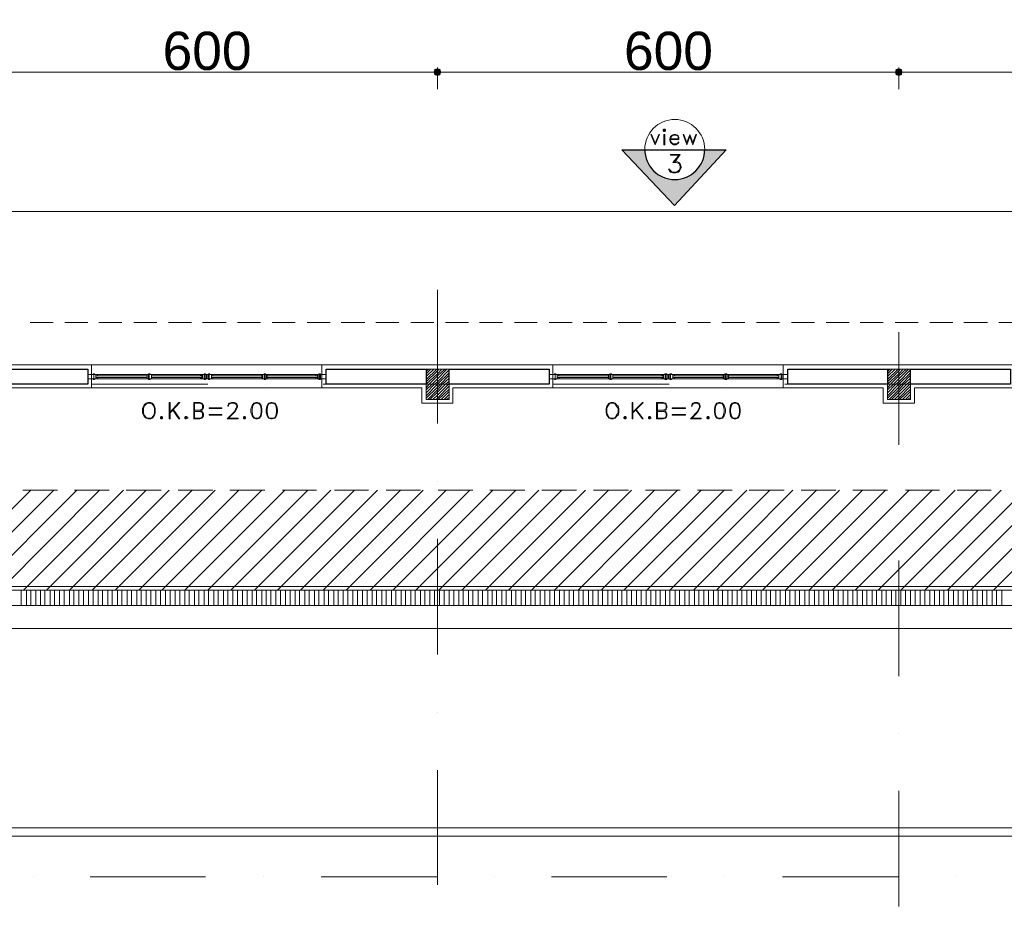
# Model space of a CAD drawing. Header units: metres. Extents: x -35.1 to 33.7, y -25.5 to 18.2.
# Tile 23 of 36: x -5.2 to 7.6, y 4.6 to 16.3. Entities that reach past the tile are written whole.
import ezdxf

# ---------------------------------------------------------------- set-up
doc = ezdxf.new("R2010")
doc.units = ezdxf.units.M
doc.header["$MEASUREMENT"] = 0
for name, color, linetype in [('PDF_ax', 7, 'Continuous'), ('PDF_column', 7, 'Continuous'), ('PDF_dim', 7, 'Continuous'), ('PDF_furn', 7, 'Continuous'), ('PDF_hatch-plan', 7, 'Continuous'), ('PDF_khatchin', 7, 'Continuous'), ('PDF_Layer5', 7, 'Continuous'), ('PDF_line-estakhr', 7, 'Continuous'), ('PDF_SECTION', 7, 'Continuous'), ('PDF_Text', 7, 'Continuous'), ('PDF_textt', 7, 'Continuous'), ('PDF_W', 7, 'Continuous'), ('PDF_wall', 7, 'Continuous'), ('PDF_WIN', 7, 'Continuous')]:
    doc.layers.add(name, color=color, linetype=linetype)
doc.styles.add('PDF Arial', font='arial.ttf')

msp = doc.modelspace()

# ---------------------------------------------------------------- hatches: boundary and pattern name
at = {"layer": 'PDF_SECTION', "transparency": 33554559}
msp.add_hatch(color=256, dxfattribs=at).paths.add_polyline_path([(3.889, 14.511), (4.004, 14.627), (3.725, 14.627), (3.706, 14.511), (3.648, 14.396), (3.561, 14.309), (3.446, 14.251), (3.33, 14.232), (3.205, 14.251), (3.099, 14.309), (3.012, 14.396), (2.955, 14.511), (2.935, 14.627), (2.646, 14.627), (2.762, 14.511), (2.868, 14.396), (2.955, 14.309), (3.003, 14.251), (3.022, 14.232), (3.33, 13.905), (3.638, 14.232), (3.658, 14.251), (3.706, 14.309), (3.793, 14.396)])
at = {"layer": 'PDF_W', "transparency": 33554559}
for points in [[(0.287, 15.6), (0.296, 15.638), (0.287, 15.677), (0.248, 15.686), (0.21, 15.677), (0.2, 15.638), (0.21, 15.6), (0.248, 15.59)], [(6.287, 15.6), (6.297, 15.638), (6.287, 15.677), (6.248, 15.686), (6.21, 15.677), (6.2, 15.638), (6.21, 15.6), (6.248, 15.59)]]:
    msp.add_hatch(color=256, dxfattribs=at).paths.add_polyline_path(points)

# ---------------------------------------------------------------- linework, layer by layer
at = {"layer": 'PDF_ax', "lineweight": 9}
for points in [[(0.248, 12.807), (0.248, 11.073)], [(6.248, 12.258), (6.248, 10.794)], [(-4.982, 11.584), (-4.982, 11.584)], [(-4.24, 11.584), (-2.737, 11.584)], [(-1.986, 11.584), (-1.986, 11.584)], [(-1.235, 11.584), (0.267, 11.584)], [(1.009, 11.584), (1.009, 11.584)], [(1.76, 11.584), (3.263, 11.584)], [(4.014, 11.584), (4.014, 11.584)], [(4.765, 11.584), (6.268, 11.584)], [(7.009, 11.584), (7.009, 11.584)], [(0.248, 10.322), (0.248, 10.322)], [(6.248, 10.043), (6.248, 10.043)], [(0.248, 9.571), (0.248, 8.068)], [(6.248, 9.291), (6.248, 7.789)], [(0.248, 7.317), (0.248, 7.317)], [(6.248, 7.047), (6.248, 7.047)], [(0.248, 6.566), (0.248, 5.073)], [(6.248, 6.296), (6.248, 4.794)], [(-5.01, 5.179), (-5.01, 5.179)], [(-4.269, 5.179), (-2.766, 5.179)], [(-2.015, 5.179), (-2.015, 5.179)], [(-1.264, 5.179), (0.239, 5.179)], [(0.99, 5.179), (0.99, 5.179)], [(1.731, 5.179), (3.234, 5.179)], [(3.985, 5.179), (3.985, 5.179)], [(4.736, 5.179), (6.239, 5.179)], [(6.99, 5.179), (6.99, 5.179)]]:
    msp.add_lwpolyline(points, dxfattribs=at)
at = {"layer": 'PDF_column', "lineweight": 18}
for points in [[(0.248, 11.834), (0.248, 11.333)], [(6.248, 11.834), (6.248, 11.333)], [(0.104, 11.747), (0.133, 11.776)], [(0.104, 11.718), (0.162, 11.776)], [(0.104, 11.68), (0.2, 11.776)], [(0.104, 11.641), (0.239, 11.776)], [(0.104, 11.612), (0.248, 11.757), (0.267, 11.776)], [(0.104, 11.574), (0.104, 11.584), (0.248, 11.718), (0.306, 11.776)], [(0.104, 11.535), (0.142, 11.584), (0.248, 11.69), (0.345, 11.776)], [(0.104, 11.507), (0.181, 11.584), (0.248, 11.651), (0.373, 11.776)], [(0.104, 11.468), (0.21, 11.584), (0.248, 11.612), (0.402, 11.767)], [(0.104, 11.429), (0.248, 11.584), (0.402, 11.728)], [(0.104, 11.401), (0.248, 11.545), (0.287, 11.584), (0.402, 11.699)], [(0.123, 11.381), (0.248, 11.507), (0.316, 11.584), (0.402, 11.661)], [(6.104, 11.747), (6.133, 11.776)], [(6.104, 11.718), (6.162, 11.776)], [(6.104, 11.68), (6.2, 11.776)], [(6.104, 11.641), (6.239, 11.776)], [(6.104, 11.612), (6.248, 11.757), (6.268, 11.776)], [(6.104, 11.574), (6.104, 11.584), (6.248, 11.718), (6.306, 11.776)], [(6.104, 11.535), (6.143, 11.584), (6.248, 11.69), (6.345, 11.776)], [(6.104, 11.507), (6.181, 11.584), (6.248, 11.651), (6.374, 11.776)], [(6.104, 11.468), (6.21, 11.584), (6.248, 11.612), (6.403, 11.767)], [(6.104, 11.429), (6.248, 11.584), (6.403, 11.728)], [(6.104, 11.401), (6.248, 11.545), (6.287, 11.584), (6.403, 11.699)], [(6.123, 11.381), (6.248, 11.507), (6.316, 11.584), (6.403, 11.661)], [(0.45, 11.584), (0.046, 11.584)], [(0.152, 11.381), (0.248, 11.478), (0.354, 11.584), (0.402, 11.622)], [(0.19, 11.381), (0.248, 11.439), (0.393, 11.584), (0.402, 11.593)], [(0.229, 11.381), (0.248, 11.401), (0.402, 11.555)], [(0.248, 11.584), (0.248, 11.584)], [(6.451, 11.584), (6.046, 11.584)], [(6.152, 11.381), (6.248, 11.478), (6.354, 11.584), (6.403, 11.622)], [(6.191, 11.381), (6.248, 11.439), (6.393, 11.584), (6.403, 11.593)], [(6.229, 11.381), (6.248, 11.401), (6.403, 11.555)], [(6.248, 11.584), (6.248, 11.584)], [(0.258, 11.381), (0.402, 11.516)], [(0.296, 11.381), (0.402, 11.487)], [(0.335, 11.381), (0.402, 11.449)], [(0.364, 11.381), (0.402, 11.41)], [(6.258, 11.381), (6.403, 11.516)], [(6.297, 11.381), (6.403, 11.487)], [(6.335, 11.381), (6.403, 11.449)], [(6.364, 11.381), (6.403, 11.41)]]:
    msp.add_lwpolyline(points, dxfattribs=at)
for points in [[(0.104, 11.381), (0.402, 11.381), (0.402, 11.776), (0.104, 11.776)], [(6.104, 11.381), (6.403, 11.381), (6.403, 11.776), (6.104, 11.776)]]:
    msp.add_lwpolyline(points, close=True, dxfattribs=at)
at = {"layer": 'PDF_dim', "lineweight": 20}
for points in [[(0.152, 15.638), (-5.646, 15.638)], [(6.152, 15.638), (0.354, 15.638)], [(12.152, 15.638), (6.354, 15.638)]]:
    msp.add_lwpolyline(points, dxfattribs=at)
for points in [[(0.248, 15.696), (0.248, 15.417)], [(6.248, 15.696), (6.248, 15.417)]]:
    msp.add_lwpolyline(points, close=True, dxfattribs=at)
at = {"layer": 'PDF_furn', "lineweight": 9}
msp.add_lwpolyline([(-22.096, 12.421), (-22.096, 13.828), (28.747, 13.828), (28.747, -9.971), (20.849, -9.971), (20.849, -20.97), (-22.096, -20.97), (-22.096, -7.881)], dxfattribs=at)
at = {"layer": 'PDF_hatch-plan', "lineweight": 18}
for points in [[(-6.34, 8.906), (-5.039, 10.206)], [(-6.041, 8.704), (-6.041, 8.906), (-4.741, 10.206)], [(-5.742, 8.906), (-4.442, 10.206)], [(-5.444, 8.906), (-4.144, 10.206)], [(-5.136, 8.906), (-3.835, 10.206)], [(-4.837, 8.906), (-3.537, 10.206)], [(-4.538, 8.704), (-4.538, 8.906), (-3.238, 10.206)], [(-4.24, 8.906), (-2.94, 10.206)], [(-3.941, 8.906), (-2.641, 10.206)], [(-3.633, 8.906), (-2.333, 10.206)], [(-3.335, 8.906), (-2.034, 10.206)], [(-3.036, 8.704), (-3.036, 8.906), (-1.736, 10.206)], [(-2.737, 8.906), (-1.437, 10.206)], [(-2.439, 8.906), (-1.139, 10.206)], [(-2.131, 8.906), (-0.83, 10.206)], [(-1.832, 8.906), (-0.532, 10.206)], [(-1.534, 8.906), (-0.233, 10.206)], [(-1.235, 8.906), (0.065, 10.206)], [(-0.936, 8.906), (0.364, 10.206)], [(-0.628, 8.906), (0.672, 10.206)], [(-0.33, 8.906), (0.971, 10.206)], [(-0.031, 8.906), (1.269, 10.206)], [(0.267, 8.906), (1.568, 10.206)], [(0.566, 8.906), (1.866, 10.206)], [(0.874, 8.906), (2.174, 10.206)], [(1.173, 8.906), (2.473, 10.206)], [(1.471, 8.906), (2.772, 10.206)], [(1.77, 8.704), (1.77, 8.906), (3.07, 10.206)], [(2.078, 8.906), (3.369, 10.206)], [(2.377, 8.906), (3.677, 10.206)], [(2.675, 8.906), (3.976, 10.206)], [(2.974, 8.906), (4.274, 10.206)], [(3.272, 8.704), (3.272, 8.906), (4.573, 10.206)], [(3.581, 8.906), (4.871, 10.206)], [(3.879, 8.906), (5.179, 10.206)], [(4.178, 8.906), (5.478, 10.206)], [(4.476, 8.906), (5.777, 10.206)], [(4.775, 8.704), (4.775, 8.906), (6.075, 10.206)], [(5.083, 8.704), (5.083, 8.906), (6.383, 10.206)], [(5.382, 8.906), (6.682, 10.206)], [(5.68, 8.906), (6.98, 10.206)], [(5.979, 8.906), (7.279, 10.206)], [(6.277, 8.704), (6.277, 8.906), (7.578, 10.206)], [(6.586, 8.704), (6.586, 8.906), (7.886, 10.206)], [(6.884, 8.906), (8.184, 10.206)], [(7.183, 8.906), (8.483, 10.206)], [(7.481, 8.906), (8.781, 10.206)], [(-5.165, 8.704), (-5.165, 8.906)], [(-5.097, 8.704), (-5.097, 8.906)], [(-5.039, 8.704), (-5.039, 8.906)], [(-4.972, 8.704), (-4.972, 8.906)], [(-4.914, 8.704), (-4.914, 8.906)], [(-4.856, 8.704), (-4.856, 8.906)], [(-4.789, 8.704), (-4.789, 8.906)], [(-4.731, 8.704), (-4.731, 8.906)], [(-4.664, 8.704), (-4.664, 8.906)], [(-4.606, 8.704), (-4.606, 8.906)], [(-4.481, 8.704), (-4.481, 8.906)], [(-4.413, 8.704), (-4.413, 8.906)], [(-4.355, 8.704), (-4.355, 8.906)], [(-4.288, 8.704), (-4.288, 8.906)], [(-4.23, 8.704), (-4.23, 8.906)], [(-4.163, 8.704), (-4.163, 8.906)], [(-4.105, 8.704), (-4.105, 8.906)], [(-4.038, 8.704), (-4.038, 8.906)], [(-3.98, 8.704), (-3.98, 8.906)], [(-3.912, 8.704), (-3.912, 8.906)], [(-3.855, 8.704), (-3.855, 8.906)], [(-3.787, 8.704), (-3.787, 8.906)], [(-3.729, 8.704), (-3.729, 8.906)], [(-3.662, 8.704), (-3.662, 8.906)], [(-3.604, 8.704), (-3.604, 8.906)], [(-3.537, 8.704), (-3.537, 8.906)], [(-3.479, 8.704), (-3.479, 8.906)], [(-3.412, 8.704), (-3.412, 8.906)], [(-3.354, 8.704), (-3.354, 8.906)], [(-3.286, 8.704), (-3.286, 8.906)], [(-3.229, 8.704), (-3.229, 8.906)], [(-3.161, 8.704), (-3.161, 8.906)], [(-3.103, 8.704), (-3.103, 8.906)], [(-2.978, 8.704), (-2.978, 8.906)], [(-2.911, 8.704), (-2.911, 8.906)], [(-2.853, 8.704), (-2.853, 8.906)], [(-2.786, 8.704), (-2.786, 8.906)], [(-2.728, 8.704), (-2.728, 8.906)], [(-2.66, 8.704), (-2.66, 8.906)], [(-2.603, 8.704), (-2.603, 8.906)], [(-2.535, 8.704), (-2.535, 8.906)], [(-2.477, 8.704), (-2.477, 8.906)], [(-2.41, 8.704), (-2.41, 8.906)], [(-2.352, 8.704), (-2.352, 8.906)], [(-2.285, 8.704), (-2.285, 8.906)], [(-2.227, 8.704), (-2.227, 8.906)], [(-2.16, 8.704), (-2.16, 8.906)], [(-2.102, 8.704), (-2.102, 8.906)], [(-2.034, 8.704), (-2.034, 8.906)], [(-1.977, 8.704), (-1.977, 8.906)], [(-1.919, 8.704), (-1.919, 8.906)], [(-1.851, 8.704), (-1.851, 8.906)], [(-1.794, 8.704), (-1.794, 8.906)], [(-1.726, 8.704), (-1.726, 8.906)], [(-1.668, 8.704), (-1.668, 8.906)], [(-1.601, 8.704), (-1.601, 8.906)], [(-1.543, 8.704), (-1.543, 8.906)], [(-1.476, 8.704), (-1.476, 8.906)], [(-1.418, 8.704), (-1.418, 8.906)], [(-1.351, 8.704), (-1.351, 8.906)], [(-1.293, 8.704), (-1.293, 8.906)], [(-1.225, 8.704), (-1.225, 8.906)], [(-1.168, 8.704), (-1.168, 8.906)], [(-1.1, 8.704), (-1.1, 8.906)], [(-1.042, 8.704), (-1.042, 8.906)], [(-0.975, 8.704), (-0.975, 8.906)], [(-0.917, 8.704), (-0.917, 8.906)], [(-0.85, 8.704), (-0.85, 8.906)], [(-0.792, 8.704), (-0.792, 8.906)], [(-0.725, 8.704), (-0.725, 8.906)], [(-0.667, 8.704), (-0.667, 8.906)], [(-0.599, 8.704), (-0.599, 8.906)], [(-0.542, 8.704), (-0.542, 8.906)], [(-0.474, 8.704), (-0.474, 8.906)], [(-0.416, 8.704), (-0.416, 8.906)], [(-0.349, 8.704), (-0.349, 8.906)], [(-0.291, 8.704), (-0.291, 8.906)], [(-0.224, 8.704), (-0.224, 8.906)], [(-0.166, 8.704), (-0.166, 8.906)], [(-0.098, 8.704), (-0.098, 8.906)], [(-0.041, 8.704), (-0.041, 8.906)], [(0.027, 8.704), (0.027, 8.906)], [(0.085, 8.704), (0.085, 8.906)], [(0.152, 8.704), (0.152, 8.906)], [(0.21, 8.704), (0.21, 8.906)], [(0.277, 8.704), (0.277, 8.906)], [(0.335, 8.704), (0.335, 8.906)], [(0.402, 8.704), (0.402, 8.906)], [(0.46, 8.704), (0.46, 8.906)], [(0.528, 8.704), (0.528, 8.906)], [(0.585, 8.704), (0.585, 8.906)], [(0.653, 8.704), (0.653, 8.906)], [(0.711, 8.704), (0.711, 8.906)], [(0.778, 8.704), (0.778, 8.906)], [(0.836, 8.704), (0.836, 8.906)], [(0.903, 8.704), (0.903, 8.906)], [(0.961, 8.704), (0.961, 8.906)], [(1.019, 8.704), (1.019, 8.906)], [(1.086, 8.704), (1.086, 8.906)], [(1.144, 8.704), (1.144, 8.906)], [(1.211, 8.704), (1.211, 8.906)], [(1.269, 8.704), (1.269, 8.906)], [(1.337, 8.704), (1.337, 8.906)], [(1.394, 8.704), (1.394, 8.906)], [(1.462, 8.704), (1.462, 8.906)], [(1.52, 8.704), (1.52, 8.906)], [(1.587, 8.704), (1.587, 8.906)], [(1.645, 8.704), (1.645, 8.906)], [(1.712, 8.704), (1.712, 8.906)], [(1.837, 8.704), (1.837, 8.906)], [(1.895, 8.704), (1.895, 8.906)], [(1.963, 8.704), (1.963, 8.906)], [(2.02, 8.704), (2.02, 8.906)], [(2.088, 8.704), (2.088, 8.906)], [(2.146, 8.704), (2.146, 8.906)], [(2.213, 8.704), (2.213, 8.906)], [(2.271, 8.704), (2.271, 8.906)], [(2.338, 8.704), (2.338, 8.906)], [(2.396, 8.704), (2.396, 8.906)], [(2.463, 8.704), (2.463, 8.906)], [(2.521, 8.704), (2.521, 8.906)], [(2.589, 8.704), (2.589, 8.906)], [(2.646, 8.704), (2.646, 8.906)], [(2.714, 8.704), (2.714, 8.906)], [(2.772, 8.704), (2.772, 8.906)], [(2.839, 8.704), (2.839, 8.906)], [(2.897, 8.704), (2.897, 8.906)], [(2.964, 8.704), (2.964, 8.906)], [(3.022, 8.704), (3.022, 8.906)], [(3.089, 8.704), (3.089, 8.906)], [(3.147, 8.704), (3.147, 8.906)], [(3.215, 8.704), (3.215, 8.906)], [(3.34, 8.704), (3.34, 8.906)], [(3.398, 8.704), (3.398, 8.906)], [(3.465, 8.704), (3.465, 8.906)], [(3.523, 8.704), (3.523, 8.906)], [(3.59, 8.704), (3.59, 8.906)], [(3.648, 8.704), (3.648, 8.906)], [(3.715, 8.704), (3.715, 8.906)], [(3.773, 8.704), (3.773, 8.906)], [(3.841, 8.704), (3.841, 8.906)], [(3.898, 8.704), (3.898, 8.906)], [(3.956, 8.704), (3.956, 8.906)], [(4.024, 8.704), (4.024, 8.906)], [(4.081, 8.704), (4.081, 8.906)], [(4.149, 8.704), (4.149, 8.906)], [(4.207, 8.704), (4.207, 8.906)], [(4.274, 8.704), (4.274, 8.906)], [(4.332, 8.704), (4.332, 8.906)], [(4.399, 8.704), (4.399, 8.906)], [(4.457, 8.704), (4.457, 8.906)], [(4.524, 8.704), (4.524, 8.906)], [(4.582, 8.704), (4.582, 8.906)], [(4.65, 8.704), (4.65, 8.906)], [(4.707, 8.704), (4.707, 8.906)], [(4.833, 8.704), (4.833, 8.906)], [(4.9, 8.704), (4.9, 8.906)], [(4.958, 8.704), (4.958, 8.906)], [(5.025, 8.704), (5.025, 8.906)], [(5.151, 8.704), (5.151, 8.906)], [(5.208, 8.704), (5.208, 8.906)], [(5.276, 8.704), (5.276, 8.906)], [(5.334, 8.704), (5.334, 8.906)], [(5.401, 8.704), (5.401, 8.906)], [(5.459, 8.704), (5.459, 8.906)], [(5.526, 8.704), (5.526, 8.906)], [(5.584, 8.704), (5.584, 8.906)], [(5.651, 8.704), (5.651, 8.906)], [(5.709, 8.704), (5.709, 8.906)], [(5.777, 8.704), (5.777, 8.906)], [(5.834, 8.704), (5.834, 8.906)], [(5.902, 8.704), (5.902, 8.906)], [(5.96, 8.704), (5.96, 8.906)], [(6.027, 8.704), (6.027, 8.906)], [(6.085, 8.704), (6.085, 8.906)], [(6.152, 8.704), (6.152, 8.906)], [(6.21, 8.704), (6.21, 8.906)], [(6.335, 8.704), (6.335, 8.906)], [(6.403, 8.704), (6.403, 8.906)], [(6.46, 8.704), (6.46, 8.906)], [(6.528, 8.704), (6.528, 8.906)], [(6.653, 8.704), (6.653, 8.906)], [(6.711, 8.704), (6.711, 8.906)], [(6.778, 8.704), (6.778, 8.906)], [(6.836, 8.704), (6.836, 8.906)], [(6.894, 8.704), (6.894, 8.906)], [(6.961, 8.704), (6.961, 8.906)], [(7.019, 8.704), (7.019, 8.906)], [(7.086, 8.704), (7.086, 8.906)], [(7.144, 8.704), (7.144, 8.906)], [(7.212, 8.704), (7.212, 8.906)], [(7.269, 8.704), (7.269, 8.906)], [(7.337, 8.704), (7.337, 8.906)], [(7.395, 8.704), (7.395, 8.906)], [(7.462, 8.704), (7.462, 8.906)], [(7.52, 8.704), (7.52, 8.906)], [(7.587, 8.704), (7.587, 8.906)]]:
    msp.add_lwpolyline(points, dxfattribs=at)
at = {"layer": 'PDF_khatchin', "lineweight": 18}
for points in [[(-4.75, 12.383), (-5.049, 12.383)], [(-4.298, 12.383), (-4.596, 12.383)], [(-3.855, 12.383), (-4.153, 12.383)], [(-3.402, 12.383), (-3.701, 12.383)], [(-2.949, 12.383), (-3.248, 12.383)], [(-2.497, 12.383), (-2.805, 12.383)], [(-2.054, 12.383), (-2.352, 12.383)], [(-1.601, 12.383), (-1.9, 12.383)], [(-1.148, 12.383), (-1.447, 12.383)], [(-0.696, 12.383), (-1.004, 12.383)], [(-0.253, 12.383), (-0.551, 12.383)], [(0.2, 12.383), (-0.098, 12.383)], [(0.653, 12.383), (0.354, 12.383)], [(1.096, 12.383), (0.797, 12.383)], [(1.548, 12.383), (1.25, 12.383)], [(2.001, 12.383), (1.703, 12.383)], [(2.454, 12.383), (2.146, 12.383)], [(2.897, 12.383), (2.598, 12.383)], [(3.349, 12.383), (3.051, 12.383)], [(3.802, 12.383), (3.504, 12.383)], [(4.245, 12.383), (3.947, 12.383)], [(4.698, 12.383), (4.399, 12.383)], [(5.151, 12.383), (4.852, 12.383)], [(5.603, 12.383), (5.305, 12.383)], [(6.046, 12.383), (5.748, 12.383)], [(6.499, 12.383), (6.2, 12.383)], [(6.952, 12.383), (6.653, 12.383)], [(7.404, 12.383), (7.096, 12.383)], [(7.847, 12.383), (7.549, 12.383)], [(-5.145, 10.206), (-4.693, 10.206)], [(-4.471, 10.206), (-4.018, 10.206)], [(-3.797, 10.206), (-3.344, 10.206)], [(-3.123, 10.206), (-2.67, 10.206)], [(-2.449, 10.206), (-1.996, 10.206)], [(-1.765, 10.206), (-1.322, 10.206)], [(-1.091, 10.206), (-0.647, 10.206)], [(-0.416, 10.206), (0.027, 10.206)], [(0.258, 10.206), (0.711, 10.206)], [(0.932, 10.206), (1.385, 10.206)], [(1.606, 10.206), (2.059, 10.206)], [(2.28, 10.206), (2.733, 10.206)], [(2.955, 10.206), (3.407, 10.206)], [(3.629, 10.206), (4.081, 10.206)], [(4.303, 10.206), (4.756, 10.206)], [(4.977, 10.206), (5.43, 10.206)], [(5.651, 10.206), (6.104, 10.206)], [(6.335, 10.206), (6.778, 10.206)], [(7.009, 10.206), (7.452, 10.206)], [(-5.03, 8.906), (-4.577, 8.906)], [(-4.346, 8.906), (-3.903, 8.906)], [(-3.672, 8.906), (-3.229, 8.906)], [(-2.997, 8.906), (-2.554, 8.906)], [(-2.323, 8.906), (-1.871, 8.906)], [(-1.649, 8.906), (-1.196, 8.906)], [(-0.975, 8.906), (-0.522, 8.906)], [(-0.301, 8.906), (0.152, 8.906)], [(0.373, 8.906), (0.826, 8.906)], [(1.048, 8.906), (1.5, 8.906)], [(1.722, 8.906), (2.174, 8.906)], [(2.396, 8.906), (2.849, 8.906)], [(3.07, 8.906), (3.523, 8.906)], [(3.754, 8.906), (4.197, 8.906)], [(4.428, 8.906), (4.871, 8.906)], [(5.102, 8.906), (5.545, 8.906)], [(5.777, 8.906), (6.229, 8.906)], [(6.451, 8.906), (6.903, 8.906)], [(7.125, 8.906), (7.578, 8.906)]]:
    msp.add_lwpolyline(points, dxfattribs=at)
at = {"layer": 'PDF_Layer5', "lineweight": 13}
for points in [[(-17.675, -6.07), (-17.897, -6.07), (-17.897, 11.333), (-17.955, 11.333), (-17.955, 11.834), (-12.542, 11.834), (-6.542, 11.834), (-1.283, 11.834), (1.048, 11.834), (7.048, 11.834), (11.459, 11.834), (14.551, 11.834), (18.403, 11.834), (18.403, 11.776)], [(-4.25, 11.535), (-4.25, 11.834)], [(-1.254, 11.834), (-1.254, 11.535)], [(1.751, 11.535), (1.751, 11.834)], [(4.746, 11.834), (4.746, 11.535)], [(12.046, 11.535), (7.048, 11.535), (6.451, 11.535), (6.451, 11.333), (6.046, 11.333), (6.046, 11.535), (5.459, 11.535), (0.45, 11.535), (0.45, 11.333), (0.046, 11.333), (0.046, 11.535), (-0.542, 11.535), (-5.55, 11.535), (-5.55, 11.333), (-5.954, 11.333), (-5.954, 11.535), (-11.55, 11.535), (-11.55, 11.333), (-11.954, 11.333), (-11.954, 11.535), (-17.55, 11.535), (-17.55, 11.333), (-17.598, 11.333), (-17.598, -5.993)]]:
    msp.add_lwpolyline(points, dxfattribs=at)
at = {"layer": 'PDF_line-estakhr', "lineweight": 18}
for points in [[(-12.475, 8.954), (12.326, 8.954)], [(-12.475, 8.906), (12.326, 8.906)], [(-12.475, 8.704), (12.326, 8.704)], [(-12.475, 8.405), (12.326, 8.405)]]:
    msp.add_lwpolyline(points, dxfattribs=at)
msp.add_lwpolyline([(-11.926, 5.709), (-11.926, 5.554), (-12.032, 5.554), (-12.032, 5.969), (-11.926, 5.969), (-11.926, 5.814), (11.632, 5.814), (11.632, 5.969), (11.729, 5.969), (11.729, 5.554), (11.632, 5.554), (11.632, 5.709)], close=True, dxfattribs=at)
at = {"layer": 'PDF_SECTION', "lineweight": 18}
for points in [[(3.195, 14.897), (3.186, 14.887), (3.186, 14.877), (3.195, 14.868), (3.205, 14.868), (3.215, 14.877), (3.215, 14.887), (3.205, 14.897)], [(3.195, 14.887), (3.195, 14.877), (3.205, 14.877), (3.205, 14.887)], [(3.08, 14.694), (3.022, 14.829), (3.032, 14.829), (3.08, 14.714), (3.128, 14.829), (3.138, 14.829)], [(3.205, 14.694), (3.205, 14.829), (3.195, 14.829), (3.195, 14.694)], [(3.571, 14.694), (3.532, 14.8), (3.494, 14.694), (3.446, 14.829), (3.455, 14.829), (3.494, 14.723), (3.532, 14.829), (3.571, 14.723), (3.61, 14.829), (3.619, 14.829)]]:
    msp.add_lwpolyline(points, close=True, dxfattribs=at)
for points in [[(3.282, 14.762), (3.388, 14.762), (3.388, 14.791), (3.378, 14.81), (3.369, 14.82), (3.349, 14.829), (3.321, 14.829), (3.301, 14.82), (3.282, 14.8), (3.272, 14.771), (3.272, 14.752), (3.282, 14.723), (3.301, 14.704), (3.321, 14.694), (3.349, 14.694), (3.369, 14.704), (3.388, 14.723), (3.378, 14.733), (3.369, 14.714), (3.349, 14.704), (3.321, 14.704), (3.301, 14.714), (3.292, 14.723), (3.282, 14.752), (3.282, 14.771), (3.292, 14.8), (3.301, 14.81), (3.321, 14.82), (3.349, 14.82), (3.369, 14.81), (3.378, 14.791), (3.378, 14.771), (3.282, 14.771)], [(3.33, 14.483), (3.349, 14.483), (3.388, 14.463), (3.407, 14.444), (3.417, 14.406), (3.417, 14.396), (3.407, 14.367), (3.388, 14.338), (3.349, 14.328), (3.311, 14.328), (3.282, 14.338), (3.272, 14.348), (3.253, 14.377), (3.272, 14.377), (3.282, 14.348), (3.311, 14.338), (3.349, 14.338), (3.388, 14.348), (3.407, 14.386)], [(3.398, 14.56), (3.282, 14.56), (3.282, 14.569), (3.407, 14.569), (3.33, 14.463)], [(3.398, 14.569), (3.311, 14.463), (3.349, 14.463), (3.388, 14.454), (3.407, 14.425)], [(3.301, 14.338), (3.272, 14.367)], [(3.359, 14.463), (3.398, 14.444), (3.407, 14.406), (3.407, 14.396), (3.398, 14.367), (3.359, 14.338)]]:
    msp.add_lwpolyline(points, dxfattribs=at)
at = {"layer": 'PDF_SECTION', "lineweight": 30}
msp.add_lwpolyline([(3.725, 14.627), (4.004, 14.627), (3.33, 13.905), (2.646, 14.627), (2.935, 14.627)], dxfattribs=at)
msp.add_lwpolyline([(4.004, 14.627), (3.33, 13.905), (2.646, 14.627)], close=True, dxfattribs=at)
at = {"layer": 'PDF_SECTION', "lineweight": 18}
msp.add_arc((3.335, 14.632), 0.39, 0.0055, 180, dxfattribs=at)
at = {"layer": 'PDF_SECTION', "lineweight": 30}
msp.add_arc((3.335, 14.632), 0.39, 180, 360, dxfattribs=at)
at = {"layer": 'PDF_textt', "lineweight": 20}
for points in [[(-3.518, 11.343), (-3.537, 11.333), (-3.566, 11.314), (-3.575, 11.295), (-3.585, 11.266), (-3.585, 11.208), (-3.575, 11.179), (-3.566, 11.16), (-3.537, 11.141), (-3.518, 11.131), (-3.479, 11.131), (-3.46, 11.141), (-3.441, 11.16), (-3.431, 11.179), (-3.421, 11.208), (-3.421, 11.266), (-3.431, 11.295), (-3.441, 11.314), (-3.46, 11.333), (-3.479, 11.343)], [(-3.508, 11.333), (-3.537, 11.324), (-3.566, 11.295), (-3.575, 11.266), (-3.575, 11.208), (-3.566, 11.179), (-3.537, 11.15), (-3.508, 11.141), (-3.489, 11.141), (-3.46, 11.15), (-3.441, 11.179), (-3.431, 11.208), (-3.431, 11.266), (-3.441, 11.295), (-3.46, 11.324), (-3.489, 11.333)], [(-3.229, 11.131), (-3.229, 11.343), (-3.238, 11.343), (-3.238, 11.131)], [(-2.554, 11.266), (-2.718, 11.266), (-2.718, 11.275), (-2.554, 11.275)], [(-2.111, 11.343), (-2.14, 11.333), (-2.16, 11.304), (-2.179, 11.256), (-2.179, 11.218), (-2.16, 11.169), (-2.14, 11.141), (-2.111, 11.131), (-2.092, 11.131), (-2.063, 11.141), (-2.044, 11.169), (-2.034, 11.218), (-2.034, 11.256), (-2.044, 11.304), (-2.063, 11.333), (-2.092, 11.343)], [(-1.919, 11.343), (-1.948, 11.333), (-1.967, 11.304), (-1.977, 11.256), (-1.977, 11.218), (-1.967, 11.169), (-1.948, 11.141), (-1.919, 11.131), (-1.9, 11.131), (-1.861, 11.141), (-1.842, 11.169), (-1.832, 11.218), (-1.832, 11.256), (-1.842, 11.304), (-1.861, 11.333), (-1.9, 11.343)], [(2.502, 11.343), (2.483, 11.333), (2.463, 11.314), (2.454, 11.295), (2.444, 11.266), (2.444, 11.208), (2.454, 11.179), (2.463, 11.16), (2.483, 11.141), (2.502, 11.131), (2.54, 11.131), (2.56, 11.141), (2.579, 11.16), (2.598, 11.179), (2.608, 11.208), (2.608, 11.266), (2.598, 11.295), (2.579, 11.314), (2.56, 11.333), (2.54, 11.343)], [(2.512, 11.333), (2.483, 11.324), (2.463, 11.295), (2.454, 11.266), (2.454, 11.208), (2.463, 11.179), (2.483, 11.15), (2.512, 11.141), (2.531, 11.141), (2.56, 11.15), (2.579, 11.179), (2.598, 11.208), (2.598, 11.266), (2.579, 11.295), (2.56, 11.324), (2.531, 11.333)], [(2.791, 11.131), (2.791, 11.343), (2.781, 11.343), (2.781, 11.131)], [(3.475, 11.266), (3.301, 11.266), (3.301, 11.275), (3.475, 11.275)], [(3.908, 11.343), (3.879, 11.333), (3.86, 11.304), (3.85, 11.256), (3.85, 11.218), (3.86, 11.169), (3.879, 11.141), (3.908, 11.131), (3.927, 11.131), (3.956, 11.141), (3.976, 11.169), (3.995, 11.218), (3.995, 11.256), (3.976, 11.304), (3.956, 11.333), (3.927, 11.343)], [(4.11, 11.343), (4.081, 11.333), (4.062, 11.304), (4.053, 11.256), (4.053, 11.218), (4.062, 11.169), (4.081, 11.141), (4.11, 11.131), (4.13, 11.131), (4.159, 11.141), (4.178, 11.169), (4.187, 11.218), (4.187, 11.256), (4.178, 11.304), (4.159, 11.333), (4.13, 11.343)], [(-3.344, 11.16), (-3.354, 11.15), (-3.354, 11.141), (-3.344, 11.131), (-3.335, 11.131), (-3.325, 11.141), (-3.325, 11.15), (-3.335, 11.16)], [(-3.344, 11.15), (-3.344, 11.141), (-3.335, 11.141), (-3.335, 11.15)], [(-3.026, 11.16), (-3.036, 11.15), (-3.036, 11.141), (-3.026, 11.131), (-3.017, 11.131), (-2.997, 11.141), (-2.997, 11.15), (-3.017, 11.16)], [(-3.026, 11.15), (-3.026, 11.141), (-3.017, 11.141), (-3.017, 11.15)], [(-2.554, 11.179), (-2.718, 11.179), (-2.718, 11.189), (-2.554, 11.189)], [(-2.266, 11.16), (-2.275, 11.15), (-2.275, 11.141), (-2.266, 11.131), (-2.256, 11.131), (-2.246, 11.141), (-2.246, 11.15), (-2.256, 11.16)], [(-2.266, 11.15), (-2.266, 11.141), (-2.256, 11.141), (-2.256, 11.15)], [(2.685, 11.16), (2.675, 11.15), (2.675, 11.141), (2.685, 11.131), (2.695, 11.131), (2.704, 11.141), (2.704, 11.15), (2.695, 11.16)], [(2.685, 11.15), (2.685, 11.141), (2.695, 11.141), (2.695, 11.15)], [(3.003, 11.16), (2.993, 11.15), (2.993, 11.141), (3.003, 11.131), (3.012, 11.131), (3.022, 11.141), (3.022, 11.15), (3.012, 11.16)], [(3.003, 11.15), (3.003, 11.141), (3.012, 11.141), (3.012, 11.15)], [(3.475, 11.179), (3.301, 11.179), (3.301, 11.189), (3.475, 11.189)], [(3.764, 11.16), (3.754, 11.15), (3.754, 11.141), (3.764, 11.131), (3.773, 11.131), (3.783, 11.141), (3.783, 11.15), (3.773, 11.16)], [(3.764, 11.15), (3.764, 11.141), (3.773, 11.141), (3.773, 11.15)]]:
    msp.add_lwpolyline(points, close=True, dxfattribs=at)
for points in [[(-3.229, 11.208), (-3.103, 11.343), (-3.113, 11.343), (-3.229, 11.218)], [(-2.843, 11.227), (-2.814, 11.246), (-2.805, 11.256), (-2.795, 11.275), (-2.795, 11.304), (-2.805, 11.324), (-2.814, 11.333), (-2.843, 11.343), (-2.92, 11.343), (-2.92, 11.131), (-2.843, 11.131), (-2.814, 11.141), (-2.805, 11.15), (-2.795, 11.169), (-2.795, 11.198), (-2.805, 11.218), (-2.814, 11.227), (-2.843, 11.246)], [(-2.911, 11.246), (-2.843, 11.246), (-2.814, 11.256), (-2.805, 11.275), (-2.805, 11.304), (-2.814, 11.324), (-2.843, 11.333), (-2.911, 11.333), (-2.911, 11.141), (-2.843, 11.141), (-2.814, 11.15), (-2.805, 11.169), (-2.805, 11.198), (-2.814, 11.218), (-2.843, 11.227), (-2.911, 11.227)], [(-2.477, 11.141), (-2.343, 11.141), (-2.343, 11.131), (-2.487, 11.131), (-2.391, 11.227), (-2.371, 11.266), (-2.362, 11.285), (-2.362, 11.304), (-2.371, 11.324), (-2.391, 11.333), (-2.429, 11.333), (-2.458, 11.324), (-2.468, 11.304), (-2.468, 11.295), (-2.477, 11.295), (-2.477, 11.304), (-2.468, 11.324), (-2.458, 11.333), (-2.429, 11.343), (-2.391, 11.343), (-2.371, 11.333), (-2.362, 11.324), (-2.352, 11.304), (-2.352, 11.285), (-2.362, 11.266), (-2.381, 11.227), (-2.477, 11.131)], [(-2.131, 11.333), (-2.15, 11.304), (-2.16, 11.256), (-2.16, 11.218), (-2.15, 11.169), (-2.131, 11.141)], [(-2.063, 11.324), (-2.092, 11.333), (-2.111, 11.333), (-2.14, 11.324)], [(-2.073, 11.141), (-2.054, 11.169), (-2.044, 11.218), (-2.044, 11.256), (-2.054, 11.304), (-2.073, 11.333)], [(-1.938, 11.333), (-1.957, 11.304), (-1.967, 11.256), (-1.967, 11.218), (-1.957, 11.169), (-1.938, 11.141)], [(-1.861, 11.324), (-1.9, 11.333), (-1.919, 11.333), (-1.948, 11.324)], [(-1.871, 11.141), (-1.851, 11.169), (-1.842, 11.218), (-1.842, 11.256), (-1.851, 11.304), (-1.871, 11.333)], [(2.791, 11.208), (2.926, 11.343), (2.916, 11.343), (2.791, 11.218)], [(3.186, 11.227), (3.215, 11.246), (3.224, 11.256), (3.234, 11.275), (3.234, 11.304), (3.224, 11.324), (3.215, 11.333), (3.186, 11.343), (3.099, 11.343), (3.099, 11.131), (3.186, 11.131), (3.215, 11.141), (3.224, 11.15), (3.234, 11.169), (3.234, 11.198), (3.224, 11.218), (3.215, 11.227), (3.186, 11.246)], [(3.109, 11.246), (3.186, 11.246), (3.215, 11.256), (3.224, 11.275), (3.224, 11.304), (3.215, 11.324), (3.186, 11.333), (3.109, 11.333), (3.109, 11.141), (3.186, 11.141), (3.215, 11.15), (3.224, 11.169), (3.224, 11.198), (3.215, 11.218), (3.186, 11.227), (3.109, 11.227)], [(3.552, 11.141), (3.677, 11.141), (3.677, 11.131), (3.542, 11.131), (3.629, 11.227), (3.648, 11.266), (3.658, 11.285), (3.658, 11.304), (3.648, 11.324), (3.629, 11.333), (3.59, 11.333), (3.571, 11.324), (3.561, 11.304), (3.561, 11.295), (3.552, 11.295), (3.552, 11.304), (3.561, 11.324), (3.571, 11.333), (3.59, 11.343), (3.629, 11.343), (3.648, 11.333), (3.658, 11.324), (3.667, 11.304), (3.667, 11.285), (3.658, 11.266), (3.638, 11.227), (3.552, 11.131)], [(3.889, 11.333), (3.87, 11.304), (3.86, 11.256), (3.86, 11.218), (3.87, 11.169), (3.889, 11.141)], [(3.956, 11.324), (3.927, 11.333), (3.908, 11.333), (3.879, 11.324)], [(3.947, 11.141), (3.966, 11.169), (3.976, 11.218), (3.976, 11.256), (3.966, 11.304), (3.947, 11.333)], [(4.091, 11.333), (4.072, 11.304), (4.062, 11.256), (4.062, 11.218), (4.072, 11.169), (4.091, 11.141)], [(4.159, 11.324), (4.13, 11.333), (4.11, 11.333), (4.081, 11.324)], [(4.149, 11.141), (4.168, 11.169), (4.178, 11.218), (4.178, 11.256), (4.168, 11.304), (4.149, 11.333)], [(-3.2, 11.256), (-3.113, 11.131), (-3.103, 11.131), (-3.19, 11.256)], [(-2.14, 11.15), (-2.111, 11.141), (-2.092, 11.141), (-2.063, 11.15)], [(-1.948, 11.15), (-1.919, 11.141), (-1.9, 11.141), (-1.861, 11.15)], [(2.82, 11.256), (2.916, 11.131), (2.926, 11.131), (2.829, 11.256)], [(3.879, 11.15), (3.908, 11.141), (3.927, 11.141), (3.956, 11.15)], [(4.081, 11.15), (4.11, 11.141), (4.13, 11.141), (4.159, 11.15)]]:
    msp.add_lwpolyline(points, dxfattribs=at)
at = {"layer": 'PDF_W', "lineweight": 9}
for points in [[(0.2, 15.638), (0.152, 15.638)], [(0.296, 15.638), (0.354, 15.638)], [(6.2, 15.638), (6.152, 15.638)], [(6.297, 15.638), (6.354, 15.638)]]:
    msp.add_lwpolyline(points, dxfattribs=at)
at = {"layer": 'PDF_wall', "lineweight": 30}
for points in [[(-4.298, 11.776), (-4.298, 11.584), (-5.598, 11.584), (-5.598, 11.776)], [(-1.196, 11.584), (-1.196, 11.776), (0.104, 11.776), (0.104, 11.584)], [(1.703, 11.776), (1.703, 11.584), (0.402, 11.584), (0.402, 11.776)], [(4.804, 11.584), (4.804, 11.776), (6.104, 11.776), (6.104, 11.584)], [(7.703, 11.776), (7.703, 11.584), (6.403, 11.584), (6.403, 11.776)]]:
    msp.add_lwpolyline(points, close=True, dxfattribs=at)
at = {"layer": 'PDF_WIN', "lineweight": 18}
for points in [[(-4.298, 11.709), (-4.298, 11.651), (-4.25, 11.651), (-4.25, 11.709)], [(-4.221, 11.651), (-4.25, 11.651), (-4.25, 11.709), (-4.221, 11.709), (-4.192, 11.709), (-4.192, 11.651), (-4.221, 11.651), (-4.221, 11.709)], [(-4.25, 11.709), (-4.25, 11.651), (-4.221, 11.651), (-4.221, 11.709)], [(-4.211, 11.718), (-4.211, 11.709), (-4.23, 11.709), (-4.23, 11.718)], [(-4.172, 11.69), (-4.192, 11.69), (-4.192, 11.709), (-4.192, 11.651), (-4.221, 11.651), (-4.221, 11.709), (-4.192, 11.709), (-4.172, 11.709)], [(-4.172, 11.709), (-4.172, 11.69), (-4.192, 11.69), (-4.192, 11.709)], [(-4.172, 11.651), (-4.172, 11.67), (-4.192, 11.67), (-4.192, 11.651)], [(-4.172, 11.67), (-4.172, 11.651), (-4.192, 11.651), (-4.192, 11.67)], [(-3.508, 11.651), (-3.508, 11.709), (-3.527, 11.709), (-3.527, 11.651)], [(-3.527, 11.709), (-3.527, 11.651), (-3.498, 11.651), (-3.498, 11.709)], [(-3.489, 11.718), (-3.489, 11.709), (-3.508, 11.709), (-3.508, 11.718)], [(-3.498, 11.709), (-3.469, 11.709), (-3.469, 11.651), (-3.498, 11.651)], [(-2.834, 11.69), (-2.834, 11.709), (-2.814, 11.709), (-2.814, 11.69)], [(-2.834, 11.67), (-2.834, 11.651), (-2.814, 11.651), (-2.814, 11.67)], [(-2.814, 11.709), (-2.824, 11.709), (-2.824, 11.69), (-2.814, 11.69)], [(-2.814, 11.651), (-2.824, 11.651), (-2.824, 11.67), (-2.814, 11.67)], [(-2.814, 11.709), (-2.814, 11.651), (-2.776, 11.651), (-2.776, 11.709)], [(-2.786, 11.651), (-2.786, 11.709), (-2.805, 11.709), (-2.805, 11.651)], [(-2.786, 11.718), (-2.786, 11.709), (-2.766, 11.709), (-2.766, 11.718)], [(-2.776, 11.709), (-2.757, 11.709), (-2.757, 11.651), (-2.776, 11.651)], [(-2.728, 11.651), (-2.728, 11.709), (-2.747, 11.709), (-2.747, 11.651)], [(-2.747, 11.709), (-2.747, 11.651), (-2.718, 11.651), (-2.718, 11.709)], [(-2.709, 11.718), (-2.709, 11.709), (-2.728, 11.709), (-2.728, 11.718)], [(-2.718, 11.709), (-2.689, 11.709), (-2.689, 11.651), (-2.718, 11.651)], [(-2.67, 11.69), (-2.689, 11.69), (-2.689, 11.709), (-2.689, 11.651), (-2.718, 11.651), (-2.718, 11.709), (-2.689, 11.709), (-2.67, 11.709)], [(-2.67, 11.709), (-2.67, 11.69), (-2.689, 11.69), (-2.689, 11.709)], [(-2.67, 11.651), (-2.67, 11.67), (-2.689, 11.67), (-2.689, 11.651)], [(-2.67, 11.67), (-2.67, 11.651), (-2.689, 11.651), (-2.689, 11.67)], [(-2.034, 11.709), (-2.034, 11.651), (-1.996, 11.651), (-1.996, 11.709)], [(-2.005, 11.651), (-2.005, 11.709), (-2.025, 11.709), (-2.025, 11.651)], [(-1.986, 11.718), (-1.986, 11.709), (-2.005, 11.709), (-2.005, 11.718)], [(-1.996, 11.709), (-1.977, 11.709), (-1.977, 11.651), (-1.996, 11.651)], [(-1.312, 11.709), (-1.331, 11.709), (-1.331, 11.69), (-1.312, 11.69)], [(-1.331, 11.69), (-1.331, 11.709), (-1.312, 11.709), (-1.312, 11.69)], [(-1.312, 11.651), (-1.331, 11.651), (-1.331, 11.67), (-1.312, 11.67)], [(-1.331, 11.67), (-1.331, 11.651), (-1.312, 11.651), (-1.312, 11.67)], [(-1.312, 11.709), (-1.312, 11.651), (-1.283, 11.651), (-1.283, 11.709)], [(-1.283, 11.651), (-1.283, 11.709), (-1.302, 11.709), (-1.302, 11.651)], [(-1.293, 11.718), (-1.293, 11.709), (-1.273, 11.709), (-1.273, 11.718)], [(-1.273, 11.709), (-1.254, 11.709), (-1.254, 11.651), (-1.273, 11.651)], [(-1.254, 11.709), (-1.254, 11.651), (-1.196, 11.651), (-1.196, 11.709)], [(1.703, 11.709), (1.703, 11.651), (1.751, 11.651), (1.751, 11.709)], [(1.78, 11.651), (1.751, 11.651), (1.751, 11.709), (1.78, 11.709), (1.808, 11.709), (1.808, 11.651), (1.78, 11.651), (1.78, 11.709)], [(1.751, 11.709), (1.751, 11.651), (1.78, 11.651), (1.78, 11.709)], [(1.789, 11.718), (1.789, 11.709), (1.77, 11.709), (1.77, 11.718)], [(1.828, 11.69), (1.808, 11.69), (1.808, 11.709), (1.808, 11.651), (1.78, 11.651), (1.78, 11.709), (1.808, 11.709), (1.828, 11.709)], [(1.828, 11.709), (1.828, 11.69), (1.808, 11.69), (1.808, 11.709)], [(1.828, 11.651), (1.828, 11.67), (1.808, 11.67), (1.808, 11.651)], [(1.828, 11.67), (1.828, 11.651), (1.808, 11.651), (1.808, 11.67)], [(2.492, 11.651), (2.492, 11.709), (2.473, 11.709), (2.473, 11.651)], [(2.473, 11.709), (2.473, 11.651), (2.502, 11.651), (2.502, 11.709)], [(2.512, 11.718), (2.512, 11.709), (2.492, 11.709), (2.492, 11.718)], [(2.502, 11.709), (2.531, 11.709), (2.531, 11.651), (2.502, 11.651)], [(3.166, 11.69), (3.166, 11.709), (3.186, 11.709), (3.186, 11.69)], [(3.166, 11.67), (3.166, 11.651), (3.186, 11.651), (3.186, 11.67)], [(3.186, 11.709), (3.176, 11.709), (3.176, 11.69), (3.186, 11.69)], [(3.186, 11.651), (3.176, 11.651), (3.176, 11.67), (3.186, 11.67)], [(3.186, 11.709), (3.186, 11.651), (3.224, 11.651), (3.224, 11.709)], [(3.215, 11.651), (3.215, 11.709), (3.195, 11.709), (3.195, 11.651)], [(3.205, 11.718), (3.205, 11.709), (3.234, 11.709), (3.234, 11.718)], [(3.224, 11.709), (3.244, 11.709), (3.244, 11.651), (3.224, 11.651)], [(3.272, 11.651), (3.272, 11.709), (3.253, 11.709), (3.253, 11.651)], [(3.253, 11.709), (3.253, 11.651), (3.282, 11.651), (3.282, 11.709)], [(3.292, 11.718), (3.292, 11.709), (3.272, 11.709), (3.272, 11.718)], [(3.282, 11.709), (3.311, 11.709), (3.311, 11.651), (3.282, 11.651)], [(3.33, 11.69), (3.311, 11.69), (3.311, 11.709), (3.311, 11.651), (3.282, 11.651), (3.282, 11.709), (3.311, 11.709), (3.33, 11.709)], [(3.33, 11.709), (3.33, 11.69), (3.311, 11.69), (3.311, 11.709)], [(3.33, 11.651), (3.33, 11.67), (3.311, 11.67), (3.311, 11.651)], [(3.33, 11.67), (3.33, 11.651), (3.311, 11.651), (3.311, 11.67)], [(3.966, 11.709), (3.966, 11.651), (4.004, 11.651), (4.004, 11.709)], [(3.995, 11.651), (3.995, 11.709), (3.976, 11.709), (3.976, 11.651)], [(4.014, 11.718), (4.014, 11.709), (3.985, 11.709), (3.985, 11.718)], [(4.004, 11.709), (4.024, 11.709), (4.024, 11.651), (4.004, 11.651)], [(4.688, 11.709), (4.669, 11.709), (4.669, 11.69), (4.688, 11.69)], [(4.669, 11.69), (4.669, 11.709), (4.688, 11.709), (4.688, 11.69)], [(4.688, 11.651), (4.669, 11.651), (4.669, 11.67), (4.688, 11.67)], [(4.669, 11.67), (4.669, 11.651), (4.688, 11.651), (4.688, 11.67)], [(4.717, 11.651), (4.717, 11.709), (4.688, 11.709), (4.688, 11.651)], [(4.688, 11.709), (4.688, 11.651), (4.717, 11.651), (4.717, 11.709)], [(4.707, 11.718), (4.707, 11.709), (4.727, 11.709), (4.727, 11.718)], [(4.727, 11.709), (4.746, 11.709), (4.746, 11.651), (4.727, 11.651)], [(4.746, 11.709), (4.746, 11.651), (4.804, 11.651), (4.804, 11.709)], [(-4.211, 11.651), (-4.211, 11.641), (-4.23, 11.641), (-4.23, 11.651)], [(-3.489, 11.651), (-3.489, 11.641), (-3.508, 11.641), (-3.508, 11.651)], [(-2.709, 11.651), (-2.709, 11.641), (-2.728, 11.641), (-2.728, 11.651)], [(-1.986, 11.651), (-1.986, 11.641), (-2.005, 11.641), (-2.005, 11.651)], [(1.789, 11.651), (1.789, 11.641), (1.77, 11.641), (1.77, 11.651)], [(2.512, 11.651), (2.512, 11.641), (2.492, 11.641), (2.492, 11.651)], [(3.292, 11.651), (3.292, 11.641), (3.272, 11.641), (3.272, 11.651)], [(4.014, 11.651), (4.014, 11.641), (3.985, 11.641), (3.985, 11.651)]]:
    msp.add_lwpolyline(points, close=True, dxfattribs=at)
for points in [[(-2.834, 11.709), (-4.172, 11.709)], [(-3.527, 11.69), (-4.172, 11.69)], [(-3.527, 11.67), (-4.172, 11.67)], [(-2.834, 11.69), (-3.469, 11.69), (-3.469, 11.709), (-3.469, 11.651), (-3.498, 11.651), (-3.498, 11.709), (-3.469, 11.709)], [(-2.834, 11.67), (-3.469, 11.67), (-3.469, 11.651)], [(-2.786, 11.651), (-2.786, 11.641), (-2.766, 11.641), (-2.766, 11.651), (-2.776, 11.651), (-2.776, 11.709), (-2.747, 11.709), (-2.747, 11.651), (-2.776, 11.651)], [(-1.331, 11.709), (-2.67, 11.709)], [(-2.034, 11.69), (-2.67, 11.69)], [(-2.034, 11.67), (-2.67, 11.67)], [(-1.331, 11.69), (-1.967, 11.69), (-1.967, 11.709), (-1.967, 11.651), (-1.996, 11.651), (-1.996, 11.709), (-1.967, 11.709)], [(-1.331, 11.67), (-1.967, 11.67), (-1.967, 11.651)], [(-1.283, 11.651), (-1.254, 11.651), (-1.254, 11.709), (-1.283, 11.709), (-1.283, 11.651), (-1.293, 11.651), (-1.293, 11.641), (-1.273, 11.641), (-1.273, 11.651)], [(3.166, 11.709), (1.828, 11.709)], [(2.473, 11.69), (1.828, 11.69)], [(2.473, 11.67), (1.828, 11.67)], [(3.166, 11.69), (2.531, 11.69), (2.531, 11.709), (2.531, 11.651), (2.502, 11.651), (2.502, 11.709), (2.531, 11.709)], [(3.166, 11.67), (2.531, 11.67), (2.531, 11.651)], [(3.215, 11.651), (3.205, 11.651), (3.205, 11.641), (3.234, 11.641), (3.234, 11.651), (3.224, 11.651), (3.224, 11.709), (3.253, 11.709), (3.253, 11.651), (3.224, 11.651)], [(4.669, 11.709), (3.33, 11.709)], [(3.966, 11.69), (3.33, 11.69)], [(3.966, 11.67), (3.33, 11.67)], [(4.669, 11.69), (4.033, 11.69), (4.033, 11.709), (4.033, 11.651), (4.004, 11.651), (4.004, 11.709), (4.033, 11.709)], [(4.669, 11.67), (4.033, 11.67), (4.033, 11.651)], [(4.717, 11.651), (4.746, 11.651), (4.746, 11.709), (4.717, 11.709), (4.717, 11.651), (4.707, 11.651), (4.707, 11.641), (4.727, 11.641), (4.727, 11.651)], [(-2.834, 11.651), (-4.172, 11.651)], [(-1.331, 11.651), (-2.67, 11.651)], [(3.166, 11.651), (1.828, 11.651)], [(4.669, 11.651), (3.33, 11.651)]]:
    msp.add_lwpolyline(points, dxfattribs=at)

# ---------------------------------------------------------------- texts
at = {"layer": 'PDF_Text', "char_height": 0.4964, "attachment_point": 7, "style": 'PDF Arial'}
for insert in [(-3.325, 15.659), (2.675, 15.659)]:
    msp.add_mtext('600', dxfattribs=dict(at, insert=insert))

doc.saveas('drawing.dxf')
